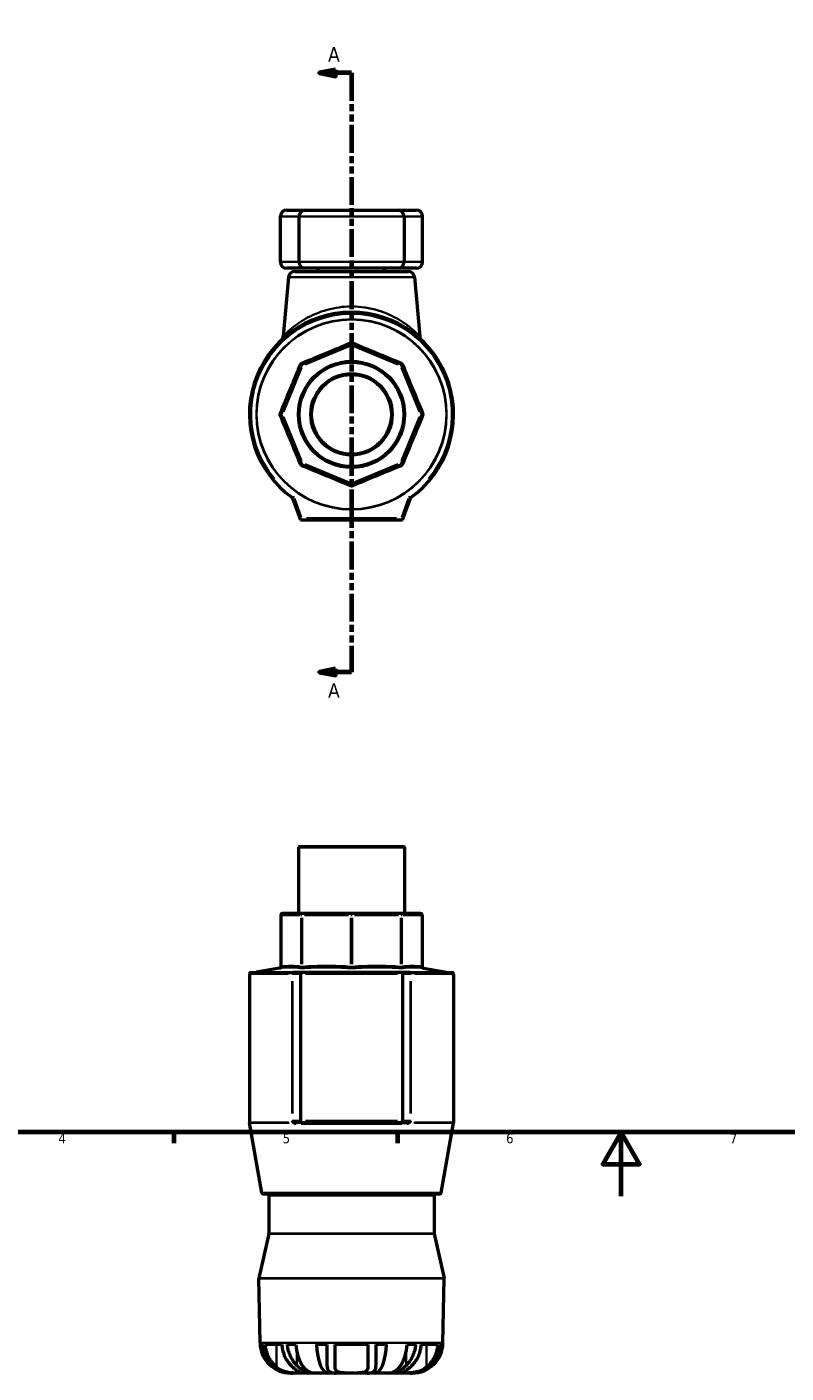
# Model space of a CAD drawing. Header units: millimetres. Extents: x -4 to 948, y -55 to 787.
# Tile 2 of 5: x 234 to 472, y -55 to 366. Entities that reach past the tile are written whole.
import ezdxf

# ---------------------------------------------------------------- set-up
doc = ezdxf.new("R2010")
doc.units = ezdxf.units.MM
doc.linetypes.add('DOUBLE_DASH_CHAIN', pattern=[1.2403, 0.6614, -0.0827, 0.1654, -0.0827, 0.1654, -0.0827])
for name, color, linetype, lineweight in [('Border (ANSI)', 7, 'Continuous', 70), ('Section Line (ANSI)', 7, 'DOUBLE_DASH_CHAIN', 70), ('Visible (ANSI)', 7, 'Continuous', 50), ('Visible Narrow (ANSI)', 7, 'Continuous', 35)]:
    doc.layers.add(name, color=color, linetype=linetype, lineweight=lineweight)
doc.styles.add('Label Text (ANSI)', font='tahoma.ttf')
doc.styles.add('Note Text (ANSI)', font='tahoma.ttf')

# ---------------------------------------------------------------- blocks, each defined once
blk = doc.blocks.new('Borders Default Border')
at = {"layer": 'Border (ANSI)'}
for p, q in [((280.33, 20), (280.33, 16.55)), ((350.42, 20), (350.42, 16.55))]:
    blk.add_line(p, q, dxfattribs=at)
at = {"layer": 'Border (ANSI)', "flags": 128}
for points in [[(20, 20), (20, 574), (821, 574), (821, 20), (20, 20)], [(420.5, 0), (420.5, 20), (414.73, 10), (426.27, 10), (420.5, 20)]]:
    blk.add_lwpolyline(points, dxfattribs=at)
at = {"layer": 'Border (ANSI)', "char_height": 3.05, "attachment_point": 7, "style": 'Note Text (ANSI)'}
for s, insert in [('4', (244.23, 16.55)), ('5', (314.48, 16.49)), ('6', (384.49, 16.49)), ('7', (454.6, 16.55))]:
    blk.add_mtext(s, dxfattribs=dict(at, insert=insert))
blk = doc.blocks.new('2dTransSection0')
at = {"layer": 'Section Line (ANSI)', "linetype": 'Continuous'}
for p, q in [((331.03, 352.94), (326.03, 351.94)), ((331.03, 351.94), (326.03, 351.94)), ((326.03, 351.94), (331.03, 350.94)), ((331.03, 350.94), (331.03, 352.94)), ((336.03, 351.94), (331.03, 351.94)), ((336.03, 351.94), (336.03, 343.72)), ((336.03, 172.42), (336.03, 164.2)), ((331.03, 165.2), (326.03, 164.2)), ((331.03, 163.2), (331.03, 165.2)), ((331.03, 164.2), (326.03, 164.2)), ((326.03, 164.2), (331.03, 163.2)), ((336.03, 164.2), (331.03, 164.2))]:
    blk.add_line(p, q, dxfattribs=at)
at = {"layer": 'Section Line (ANSI)', "linetype": 'DOUBLE_DASH_CHAIN', "ltscale": 13.158498}
blk.add_line((336.03, 351.94), (336.03, 164.2), dxfattribs=at)
at = {"layer": 'Section Line (ANSI)', "linetype": 'Continuous', "flags": 128}
for points in [[(331.03, 352.94), (326.03, 351.94), (331.03, 350.94), (331.03, 352.94)], [(331.03, 165.2), (326.03, 164.2), (331.03, 163.2), (331.03, 165.2)]]:
    blk.add_lwpolyline(points, dxfattribs=at)
at = {"layer": 'Section Line (ANSI)'}
for points in [[(331.03, 352.94), (326.03, 351.94), (331.03, 350.94), (331.03, 352.94)], [(331.03, 165.2), (326.03, 164.2), (331.03, 163.2), (331.03, 165.2)]]:
    blk.add_solid(points, dxfattribs=at)
at = {"layer": 'Section Line (ANSI)', "char_height": 4.57, "attachment_point": 7, "style": 'Label Text (ANSI)'}
for insert in [(328.67, 355.44), (328.67, 156.12)]:
    blk.add_mtext('A', dxfattribs=dict(at, insert=insert))

msp = doc.modelspace()

# ---------------------------------------------------------------- linework, layer by layer
at = {"layer": 'Visible (ANSI)'}
for p, q in [((315.756, 308.927), (321.531, 308.927)), ((321.531, 308.927), (350.531, 308.927)), ((350.531, 308.927), (356.306, 308.927)), ((313.756, 292.727), (313.756, 306.927)), ((319.531, 306.927), (319.531, 292.727)), ((352.531, 306.927), (352.531, 292.727)), ((358.306, 292.727), (358.306, 306.927)), ((316.279, 287.902), (314.665, 269.459)), ((321.531, 290.727), (315.756, 290.727)), ((318.271, 289.727), (353.791, 289.727)), ((350.531, 290.727), (321.531, 290.727)), ((325.719, 289.727), (325.719, 290.727)), ((346.344, 289.727), (346.344, 290.727)), ((356.306, 290.727), (350.531, 290.727)), ((355.784, 287.902), (357.397, 269.459)), ((335.84, 267.037), (320.533, 260.697)), ((351.53, 260.697), (336.223, 267.037)), ((320.262, 260.426), (313.921, 245.119)), ((358.141, 245.119), (351.8, 260.426)), ((313.921, 244.736), (320.262, 229.429)), ((351.8, 229.429), (358.141, 244.736)), ((320.533, 229.158), (335.84, 222.818)), ((336.223, 222.818), (351.53, 229.158)), ((317.574, 218.678), (320.031, 211.927)), ((352.031, 211.927), (354.488, 218.678)), ((320.381, 212.427), (320.031, 211.927)), ((320.031, 211.927), (352.031, 211.927)), ((352.031, 211.927), (351.681, 212.427)), ((319.657, 109.529), (319.407, 109.279)), ((352.656, 109.279), (319.407, 109.279)), ((319.407, 109.279), (319.407, 88.529)), ((319.657, 109.529), (352.406, 109.529)), ((352.406, 109.529), (352.656, 109.279)), ((352.656, 109.279), (352.656, 88.529)), ((313.883, 88.029), (313.883, 71.858)), ((320.724, 88.529), (314.383, 88.529)), ((336.031, 88.529), (320.724, 88.529)), ((351.339, 88.529), (336.031, 88.529)), ((357.679, 88.529), (351.339, 88.529)), ((358.179, 88.029), (358.179, 71.858)), ((304.031, 69.596), (304.031, 23.074)), ((304.531, 70.096), (317.687, 70.096)), ((313.47, 71.365), (306.314, 70.104)), ((318.044, 70.096), (317.687, 70.096)), ((320.381, 70.096), (318.044, 70.096)), ((320.031, 69.596), (320.031, 23.53)), ((351.681, 70.096), (320.381, 70.096)), ((354.019, 70.096), (351.681, 70.096)), ((352.031, 69.596), (352.031, 23.53)), ((354.376, 70.096), (354.019, 70.096)), ((354.376, 70.096), (367.531, 70.096)), ((358.592, 71.365), (365.748, 70.104)), ((368.031, 69.596), (368.031, 23.074)), ((307.908, 1.042), (304.039, 22.987)), ((320.381, 23.03), (318.471, 23.03)), ((320.381, 23.03), (351.681, 23.03)), ((351.681, 23.03), (353.591, 23.03)), ((364.154, 1.042), (368.024, 22.987)), ((363.662, 0.629), (308.401, 0.629)), ((310.111, 0.129), (310.111, -11.692)), ((361.951, 0.129), (361.951, -11.692)), ((310.1, -11.799), (307.044, -25.714)), ((361.963, -11.799), (365.019, -25.714)), ((307.385, -46.039), (307.032, -25.83)), ((364.677, -46.039), (365.03, -25.83)), ((308.309, -46.511), (307.65, -46.511)), ((314.2, -46.511), (309.08, -46.511)), ((318.605, -46.511), (315.989, -46.511)), ((328.351, -46.511), (325.076, -46.511)), ((328.351, -46.511), (328.351, -53.105)), ((341.151, -46.511), (330.911, -46.511)), ((330.911, -53.628), (330.911, -46.511)), ((341.151, -46.511), (341.151, -53.628)), ((343.711, -53.105), (343.711, -46.511)), ((346.986, -46.511), (343.711, -46.511)), ((356.074, -46.511), (353.458, -46.511)), ((362.983, -46.511), (357.863, -46.511)), ((364.413, -46.511), (363.754, -46.511)), ((328.742, -55.471), (328.742, -54.648)), ((343.32, -55.471), (343.32, -54.648)), ((317.146, -55.471), (316.984, -55.471)), ((317.146, -55.471), (317.146, -55.463)), ((317.604, -55.471), (317.146, -55.471)), ((319.535, -55.471), (317.604, -55.471)), ((322.641, -55.471), (319.535, -55.471)), ((322.641, -55.471), (322.641, -55.007)), ((324.436, -55.471), (322.641, -55.471)), ((328.742, -55.471), (324.436, -55.471)), ((330.995, -55.471), (328.742, -55.471)), ((336.031, -55.471), (330.995, -55.471)), ((341.068, -55.471), (336.031, -55.471)), ((343.32, -55.471), (341.068, -55.471)), ((347.627, -55.471), (343.32, -55.471)), ((349.422, -55.471), (347.627, -55.471)), ((349.422, -55.471), (349.422, -55.007)), ((352.527, -55.471), (349.422, -55.471)), ((354.458, -55.471), (352.527, -55.471)), ((354.916, -55.471), (354.458, -55.471)), ((354.916, -55.471), (354.916, -55.463)), ((355.079, -55.471), (354.916, -55.471))]:
    msp.add_line(p, q, dxfattribs=at)
for radius in [16.625, 16.375, 12.75, 12.5]:
    msp.add_circle((336.031, 244.927), radius, dxfattribs=at)
for centre, radius, start, end in [((315.756, 306.927), 2, 90, 180), ((321.531, 306.927), 2, 90, 180), ((350.531, 306.927), 2, 0, 90), ((356.306, 306.927), 2, 0, 90), ((315.756, 292.727), 2, 180, 270), ((321.531, 292.727), 2, 180, 270), ((350.531, 292.727), 2, 270, 0), ((356.306, 292.727), 2, 270, 0), ((318.271, 287.727), 2, 90, 175), ((353.791, 287.727), 2, 5, 90), ((336.031, 244.927), 32, 305.61735, 234.38265), ((312.673, 269.633), 2, 313.39371, 355), ((336.031, 266.575), 0.5, 67.5, 112.5), ((359.389, 269.633), 2, 185, 226.60629), ((320.724, 260.235), 0.5, 112.5, 157.5), ((351.339, 260.235), 0.5, 22.5, 67.5), ((314.383, 244.927), 0.5, 157.5, 202.5), ((357.679, 244.927), 0.5, 337.5, 22.5), ((320.724, 229.62), 0.5, 202.5, 247.5), ((351.339, 229.62), 0.5, 292.5, 337.5), ((336.031, 223.28), 0.5, 247.5, 292.5), ((317.104, 218.507), 0.5, 20, 54.38265), ((354.958, 218.507), 0.5, 125.61735, 160), ((314.383, 88.029), 0.5, 90, 180), ((357.679, 88.029), 0.5, 0, 90), ((313.383, 71.858), 0.5, 280, 0), ((358.679, 71.858), 0.5, 180, 260), ((304.531, 69.596), 0.5, 90, 180), ((306.227, 70.596), 0.5, 270, 280), ((365.835, 70.596), 0.5, 260, 270), ((367.531, 69.596), 0.5, 0, 90), ((304.531, 23.074), 0.5, 180, 190), ((367.531, 23.074), 0.5, 350, 0), ((308.401, 1.129), 0.5, 190, 270), ((309.611, 0.129), 0.5, 0, 90), ((362.451, 0.129), 0.5, 90, 180), ((363.662, 1.129), 0.5, 270, 350), ((309.611, -11.692), 0.5, 347.61401, 0), ((362.451, -11.692), 0.5, 180, 192.38599), ((307.532, -25.821), 0.5, 167.61401, 181), ((364.53, -25.821), 0.5, 359, 12.38599), ((316.984, -45.871), 9.6, 181, 270), ((355.079, -45.871), 9.6, 270, 359)]:
    msp.add_arc(centre, radius, start, end, dxfattribs=at)
for centre, major_axis, ratio, start_param, end_param in [((320.381, 69.596), (0, 0.5), 0.7002075, 0, 1.5707963), ((351.681, 69.596), (0, -0.5), 0.7002075, 1.5707963, 3.1415927), ((320.381, 23.53), (0, 0.5), 0.7002075, 1.5707963, 3.1415927), ((351.681, 23.53), (0, 0.5), 0.7002075, 3.1415927, 4.712389), ((317.146, -45.871), (0, -9.6), 0.9914449, 4.7791051, 6.2831853), ((324.436, -45.871), (0, -9.6), 0.6087614, 4.7791051, 6.2831853), ((328.742, -45.871), (0, -9.6), 0.3826834, 4.7791051, 6.2831853), ((343.32, -45.871), (0, -9.6), 0.3826834, 0, 1.5040802), ((347.627, -45.871), (0, -9.6), 0.6087614, 0, 1.5040802), ((354.916, -45.871), (0, -9.6), 0.9914449, 0, 1.5040802)]:
    msp.add_ellipse(centre, major_axis=major_axis, ratio=ratio, start_param=start_param, end_param=end_param, dxfattribs=at)
for points, knots in [([(308.309, -46.511), (308.333, -46.906), (308.38, -47.312), (308.56, -48.336), (308.728, -48.945), (309.124, -50.029), (309.391, -50.603), (310.024, -51.672), (310.391, -52.167), (310.915, -52.759), (311.083, -52.934), (311.261, -53.105)], [0.0622646, 0.0622646, 0.0622646, 0.0622646, 0.17486531, 0.17486531, 0.34973062, 0.34973062, 0.52796069, 0.52796069, 0.70619077, 0.70619077, 0.78186677, 0.78186677, 0.78186677, 0.78186677]), ([(312.541, -53.628), (312.164, -53.317), (311.814, -52.973), (311.146, -52.209), (310.783, -51.712), (310.156, -50.64), (309.893, -50.065), (309.498, -48.975), (309.33, -48.36), (309.15, -47.324), (309.103, -46.911), (309.08, -46.511)], [4.97352115, 4.97352115, 4.97352115, 4.97352115, 5.12116084, 5.12116084, 5.29912003, 5.29912003, 5.47707921, 5.47707921, 5.65356837, 5.65356837, 5.76778512, 5.76778512, 5.76778512, 5.76778512]), ([(314.2, -46.511), (314.223, -46.911), (314.27, -47.324), (314.45, -48.36), (314.618, -48.975), (315.013, -50.065), (315.276, -50.64), (315.903, -51.712), (316.266, -52.209), (316.934, -52.973), (317.284, -53.317), (317.661, -53.628)], [0.06227241, 0.06227241, 0.06227241, 0.06227241, 0.17648916, 0.17648916, 0.35297831, 0.35297831, 0.5309375, 0.5309375, 0.70889668, 0.70889668, 0.85653638, 0.85653638, 0.85653638, 0.85653638]), ([(318.941, -53.105), (318.763, -52.934), (318.595, -52.759), (318.071, -52.167), (317.704, -51.672), (317.071, -50.603), (316.804, -50.029), (316.408, -48.945), (316.24, -48.336), (316.06, -47.312), (316.013, -46.906), (315.989, -46.511)], [5.29780172, 5.29780172, 5.29780172, 5.29780172, 5.37347773, 5.37347773, 5.5517078, 5.5517078, 5.72993787, 5.72993787, 5.90480318, 5.90480318, 6.0174039, 6.0174039, 6.0174039, 6.0174039]), ([(356.074, -46.511), (356.05, -46.906), (356.003, -47.312), (355.823, -48.336), (355.655, -48.945), (355.258, -50.029), (354.992, -50.603), (354.358, -51.672), (353.992, -52.167), (353.467, -52.759), (353.299, -52.934), (353.121, -53.105)], [0.0622646, 0.0622646, 0.0622646, 0.0622646, 0.17486531, 0.17486531, 0.34973062, 0.34973062, 0.52796069, 0.52796069, 0.70619077, 0.70619077, 0.78186677, 0.78186677, 0.78186677, 0.78186677]), ([(354.401, -53.628), (354.778, -53.317), (355.128, -52.973), (355.796, -52.209), (356.159, -51.712), (356.786, -50.64), (357.05, -50.065), (357.444, -48.975), (357.612, -48.36), (357.792, -47.324), (357.839, -46.911), (357.863, -46.511)], [4.97352115, 4.97352115, 4.97352115, 4.97352115, 5.12116084, 5.12116084, 5.29912003, 5.29912003, 5.47707921, 5.47707921, 5.65356837, 5.65356837, 5.76778512, 5.76778512, 5.76778512, 5.76778512]), ([(362.983, -46.511), (362.959, -46.911), (362.912, -47.324), (362.732, -48.36), (362.564, -48.975), (362.17, -50.065), (361.906, -50.64), (361.279, -51.712), (360.916, -52.209), (360.248, -52.973), (359.898, -53.317), (359.521, -53.628)], [0.06227241, 0.06227241, 0.06227241, 0.06227241, 0.17648916, 0.17648916, 0.35297831, 0.35297831, 0.5309375, 0.5309375, 0.70889668, 0.70889668, 0.85653638, 0.85653638, 0.85653638, 0.85653638]), ([(360.801, -53.105), (360.979, -52.934), (361.147, -52.759), (361.672, -52.167), (362.038, -51.672), (362.672, -50.603), (362.938, -50.029), (363.335, -48.945), (363.503, -48.336), (363.683, -47.312), (363.73, -46.906), (363.754, -46.511)], [5.29780172, 5.29780172, 5.29780172, 5.29780172, 5.37347773, 5.37347773, 5.5517078, 5.5517078, 5.72993787, 5.72993787, 5.90480318, 5.90480318, 6.0174039, 6.0174039, 6.0174039, 6.0174039]), ([(311.261, -53.105), (311.65, -53.479), (312.083, -53.818), (312.854, -54.301), (313.166, -54.47), (313.735, -54.733), (313.986, -54.835), (314.529, -55.026), (314.82, -55.113), (315.613, -55.307), (316.115, -55.386), (316.951, -55.459), (317.281, -55.471), (317.604, -55.471)], [-0.85972207, -0.85972207, -0.85972207, -0.85972207, -0.68468192, -0.68468192, -0.57545523, -0.57545523, -0.49337786, -0.49337786, -0.40219472, -0.40219472, -0.24908613, -0.24908613, -0.14598012, -0.14598012, -0.14598012, -0.14598012]), ([(319.535, -55.471), (319.465, -55.471), (319.39, -55.471), (318.968, -55.471), (318.543, -55.472), (317.525, -55.433), (316.933, -55.387), (315.886, -55.204), (315.455, -55.102), (314.651, -54.842), (314.284, -54.695), (313.472, -54.295), (313.049, -54.029), (312.626, -53.696), (312.583, -53.662), (312.541, -53.628)], [-1.81112128, -1.81112128, -1.81112128, -1.81112128, -1.76585146, -1.76585146, -1.57270637, -1.57270637, -1.36391837, -1.36391837, -1.2203106, -1.2203106, -1.09190216, -1.09190216, -0.92291649, -0.92291649, -0.90390756, -0.90390756, -0.90390756, -0.90390756]), ([(317.661, -53.628), (317.881, -53.808), (318.092, -53.975), (318.593, -54.354), (318.876, -54.554), (319.355, -54.875), (319.554, -55), (319.927, -55.227), (320.076, -55.312), (320.256, -55.437), (320.242, -55.458), (319.998, -55.473), (319.804, -55.471), (319.535, -55.471)], [-2.71717802, -2.71717802, -2.71717802, -2.71717802, -2.62096175, -2.62096175, -2.47749516, -2.47749516, -2.35020396, -2.35020396, -2.1895767, -2.1895767, -1.98443667, -1.98443667, -1.81112128, -1.81112128, -1.81112128, -1.81112128]), ([(322.641, -55.471), (322.627, -55.471), (322.613, -55.471), (322.459, -55.46), (322.244, -55.402), (321.8, -55.208), (321.619, -55.118), (321.242, -54.905), (321.052, -54.788), (320.582, -54.475), (320.296, -54.268), (319.653, -53.757), (319.296, -53.445), (318.941, -53.105)], [-0.89053065, -0.89053065, -0.89053065, -0.89053065, -0.86940267, -0.86940267, -0.67678309, -0.67678309, -0.56658626, -0.56658626, -0.46744463, -0.46744463, -0.33324146, -0.33324146, -0.17288893, -0.17288893, -0.17288893, -0.17288893]), ([(328.351, -53.105), (328.351, -53.378), (328.372, -53.632), (328.473, -54.127), (328.56, -54.361), (328.772, -54.702), (328.876, -54.824), (329.126, -55.041), (329.273, -55.134), (329.693, -55.324), (329.989, -55.398), (330.537, -55.461), (330.76, -55.471), (330.995, -55.471)], [-0.87742406, -0.87742406, -0.87742406, -0.87742406, -0.75001733, -0.75001733, -0.60674003, -0.60674003, -0.50987985, -0.50987985, -0.40970674, -0.40970674, -0.25819885, -0.25819885, -0.16427512, -0.16427512, -0.16427512, -0.16427512]), ([(336.031, -55.471), (335.995, -55.471), (335.959, -55.471), (335.309, -55.471), (334.704, -55.474), (333.527, -55.446), (332.974, -55.412), (332.169, -55.25), (331.883, -55.154), (331.45, -54.903), (331.292, -54.761), (331.027, -54.378), (330.947, -54.127), (330.914, -53.773), (330.911, -53.702), (330.911, -53.628)], [-1.76493461, -1.76493461, -1.76493461, -1.76493461, -1.7535582, -1.7535582, -1.56105355, -1.56105355, -1.3552424, -1.3552424, -1.20803824, -1.20803824, -1.08067108, -1.08067108, -0.91950819, -0.91950819, -0.88021493, -0.88021493, -0.88021493, -0.88021493]), ([(341.151, -53.628), (341.151, -53.716), (341.147, -53.801), (341.107, -54.16), (341.023, -54.404), (340.753, -54.778), (340.592, -54.918), (340.149, -55.166), (339.856, -55.261), (339.045, -55.415), (338.498, -55.448), (337.305, -55.474), (336.671, -55.471), (336.031, -55.471)], [-2.65014833, -2.65014833, -2.65014833, -2.65014833, -2.60325533, -2.60325533, -2.44469934, -2.44469934, -2.31738853, -2.31738853, -2.16826869, -2.16826869, -1.96595127, -1.96595127, -1.76493461, -1.76493461, -1.76493461, -1.76493461]), ([(341.068, -55.471), (341.369, -55.471), (341.649, -55.454), (342.228, -55.363), (342.507, -55.277), (342.873, -55.08), (342.99, -54.999), (343.181, -54.824), (343.26, -54.735), (343.415, -54.513), (343.485, -54.376), (343.661, -53.904), (343.711, -53.527), (343.711, -53.105)], [-0.71579344, -0.71579344, -0.71579344, -0.71579344, -0.5953453, -0.5953453, -0.44455802, -0.44455802, -0.36133377, -0.36133377, -0.28913471, -0.28913471, -0.19779201, -0.19779201, 0, 0, 0, 0]), ([(353.121, -53.105), (353.06, -53.164), (352.999, -53.221), (352.508, -53.678), (352.076, -54.034), (351.451, -54.494), (351.245, -54.635), (350.877, -54.87), (350.713, -54.967), (350.362, -55.16), (350.183, -55.246), (349.749, -55.425), (349.545, -55.471), (349.422, -55.471)], [-0.75090698, -0.75090698, -0.75090698, -0.75090698, -0.72358741, -0.72358741, -0.53036861, -0.53036861, -0.43058729, -0.43058729, -0.34347868, -0.34347868, -0.23149604, -0.23149604, -0.0355326, -0.0355326, -0.0355326, -0.0355326]), ([(352.527, -55.471), (352.5, -55.471), (352.474, -55.471), (352.16, -55.471), (351.97, -55.474), (351.8, -55.444), (351.837, -55.408), (352.104, -55.243), (352.273, -55.146), (352.678, -54.893), (352.899, -54.75), (353.456, -54.365), (353.8, -54.111), (354.239, -53.761), (354.319, -53.695), (354.401, -53.628)], [-1.77057091, -1.77057091, -1.77057091, -1.77057091, -1.75370141, -1.75370141, -1.56133126, -1.56133126, -1.35528866, -1.35528866, -1.20888242, -1.20888242, -1.08151578, -1.08151578, -0.91931198, -0.91931198, -0.88333133, -0.88333133, -0.88333133, -0.88333133]), ([(359.521, -53.628), (359.398, -53.729), (359.271, -53.827), (358.764, -54.188), (358.351, -54.426), (357.544, -54.792), (357.167, -54.93), (356.319, -55.175), (355.857, -55.269), (354.797, -55.419), (354.227, -55.45), (353.245, -55.474), (352.838, -55.471), (352.527, -55.471)], [-2.65815477, -2.65815477, -2.65815477, -2.65815477, -2.60422234, -2.60422234, -2.44826976, -2.44826976, -2.32110464, -2.32110464, -2.17011919, -2.17011919, -1.96680027, -1.96680027, -1.77057091, -1.77057091, -1.77057091, -1.77057091]), ([(354.458, -55.471), (354.947, -55.471), (355.451, -55.442), (356.382, -55.314), (356.798, -55.23), (357.498, -55.037), (357.782, -54.944), (358.352, -54.724), (358.635, -54.597), (359.361, -54.222), (359.782, -53.952), (360.392, -53.478), (360.602, -53.296), (360.801, -53.105)], [-0.97668206, -0.97668206, -0.97668206, -0.97668206, -0.81981462, -0.81981462, -0.6918747, -0.6918747, -0.60155153, -0.60155153, -0.50669497, -0.50669497, -0.34958339, -0.34958339, -0.25983812, -0.25983812, -0.25983812, -0.25983812])]:
    msp.add_open_spline(points, degree=3, knots=knots, dxfattribs=at)
at = {"layer": 'Visible Narrow (ANSI)'}
for p, q in [((318.991, 306.927), (313.771, 306.927)), ((352.328, 306.927), (319.734, 306.927)), ((358.291, 306.927), (353.071, 306.927)), ((313.771, 292.727), (318.991, 292.727)), ((319.734, 292.727), (352.328, 292.727)), ((353.071, 292.727), (358.291, 292.727)), ((355.54, 287.902), (316.522, 287.902)), ((321.489, 260.552), (335.266, 266.258)), ((336.016, 266.611), (335.84, 267.036)), ((336.222, 267.036), (336.046, 266.611)), ((336.797, 266.258), (350.573, 260.552)), ((314.7, 245.693), (320.407, 259.469)), ((320.688, 260.25), (320.263, 260.425)), ((320.533, 260.695), (320.709, 260.271)), ((351.354, 260.271), (351.529, 260.695)), ((351.799, 260.425), (351.375, 260.25)), ((351.656, 259.469), (357.362, 245.693)), ((313.923, 245.118), (314.347, 244.942)), ((314.347, 244.912), (313.923, 244.737)), ((357.715, 244.942), (358.14, 245.118)), ((358.14, 244.737), (357.715, 244.912)), ((320.407, 230.385), (314.7, 244.162)), ((357.362, 244.162), (351.656, 230.385)), ((320.263, 229.429), (320.688, 229.605)), ((320.709, 229.584), (320.533, 229.16)), ((335.266, 223.597), (321.489, 229.303)), ((350.573, 229.303), (336.797, 223.597)), ((351.529, 229.16), (351.354, 229.584)), ((351.375, 229.605), (351.799, 229.429)), ((335.84, 222.819), (336.016, 223.243)), ((336.046, 223.243), (336.222, 222.819)), ((317.664, 219.288), (317.396, 218.915)), ((317.576, 218.679), (318.007, 218.836)), ((320.264, 212.748), (318.161, 218.528)), ((353.902, 218.528), (351.798, 212.748)), ((354.055, 218.836), (354.487, 218.679)), ((354.666, 218.915), (354.399, 219.288)), ((350.116, 212.427), (321.946, 212.427)), ((313.918, 88.029), (313.883, 88.029)), ((313.921, 72.679), (313.921, 87.221)), ((314.238, 88.029), (319.945, 88.029)), ((320.262, 87.221), (320.262, 72.679)), ((320.515, 88.029), (320.27, 88.029)), ((320.533, 72.679), (320.533, 87.221)), ((321.298, 88.029), (335.075, 88.029)), ((335.84, 87.221), (335.84, 72.679)), ((336.204, 88.029), (335.858, 88.029)), ((336.223, 72.679), (336.223, 87.221)), ((336.988, 88.029), (350.765, 88.029)), ((351.53, 87.221), (351.53, 72.679)), ((351.793, 88.029), (351.548, 88.029)), ((351.8, 72.679), (351.8, 87.221)), ((352.118, 88.029), (357.824, 88.029)), ((358.141, 87.221), (358.141, 72.679)), ((358.179, 88.029), (358.145, 88.029)), ((316.182, 69.596), (304.067, 69.596)), ((306.68, 70.104), (365.382, 70.104)), ((317.407, 69.596), (317.569, 69.596)), ((317.697, 69.596), (319.908, 69.596)), ((321.631, 69.596), (350.431, 69.596)), ((352.154, 69.596), (354.366, 69.596)), ((354.494, 69.596), (354.655, 69.596)), ((367.995, 69.596), (355.88, 69.596)), ((317.395, 67.293), (317.395, 25.834)), ((317.574, 25.834), (317.574, 67.293)), ((354.488, 67.293), (354.488, 25.834)), ((354.667, 25.834), (354.667, 67.293)), ((304.068, 23.074), (316.325, 23.074)), ((316.46, 22.987), (304.076, 22.987)), ((317.407, 23.53), (317.569, 23.53)), ((319.908, 23.53), (317.697, 23.53)), ((351.761, 22.617), (320.302, 22.617)), ((350.431, 23.53), (321.631, 23.53)), ((354.366, 23.53), (352.154, 23.53)), ((354.494, 23.53), (354.655, 23.53)), ((367.987, 22.987), (355.603, 22.987)), ((355.737, 23.074), (367.995, 23.074)), ((308.255, 1.042), (363.808, 1.042)), ((361.632, 0.129), (310.43, 0.129)), ((361.644, -11.799), (310.419, -11.799)), ((310.43, -11.692), (361.632, -11.692)), ((364.673, -25.83), (307.389, -25.83)), ((307.401, -25.714), (364.662, -25.714)), ((307.738, -46.039), (364.325, -46.039)), ((312.541, -53.272), (312.541, -46.867)), ((318.941, -52.907), (318.941, -49.341)), ((353.121, -52.907), (353.121, -49.341)), ((359.521, -53.272), (359.521, -46.867))]:
    msp.add_line(p, q, dxfattribs=at)
for radius in [29.804, 29.717]:
    msp.add_circle((336.031, 244.927), radius, dxfattribs=at)
for centre, radius, start, end in [((336.031, 244.927), 31.5, 320.05561, 219.94439), ((317.104, 218.507), 1, 21.71913, 52.66352), ((354.958, 218.507), 1, 127.33648, 158.28087)]:
    msp.add_arc(centre, radius, start, end, dxfattribs=at)
for centre, major_axis, ratio, start_param, end_param in [((335.649, 267.499), (0.191, -0.462), 0.0645712, 4.9450609, 6.2127577), ((336.414, 267.499), (-0.191, -0.462), 0.0645712, 0.0704276, 1.3381244), ((319.8, 260.617), (0.462, -0.191), 0.0645712, 4.9450609, 6.2127577), ((320.341, 261.159), (0.191, -0.462), 0.0645712, 0.0704276, 1.3381244), ((351.721, 261.159), (-0.191, -0.462), 0.0645712, 4.9450609, 6.2127577), ((352.262, 260.617), (-0.462, -0.191), 0.0645712, 0.0704276, 1.3381244), ((313.459, 245.31), (0.462, -0.191), 0.0645712, 0.0704276, 1.3381244), ((313.459, 244.545), (0.462, 0.191), 0.0645712, 4.9450609, 6.2127577), ((358.603, 245.31), (-0.462, -0.191), 0.0645712, 4.9450609, 6.2127577), ((358.603, 244.545), (-0.462, 0.191), 0.0645712, 0.0704276, 1.3381244), ((319.8, 229.237), (0.462, 0.191), 0.0645712, 0.0704276, 1.3381244), ((320.341, 228.696), (0.191, 0.462), 0.0645712, 4.9450609, 6.2127577), ((351.721, 228.696), (-0.191, 0.462), 0.0645712, 0.0704276, 1.3381244), ((352.262, 229.237), (-0.462, 0.191), 0.0645712, 4.9450609, 6.2127577), ((335.649, 222.356), (0.191, 0.462), 0.0645712, 0.0704276, 1.3381244), ((336.414, 222.356), (-0.191, 0.462), 0.0645712, 4.9450609, 6.2127577), ((314.383, 88.029), (0, 0.5), 0.9238795, 0.0785398, 1.4922565), ((320.724, 88.029), (0, 0.5), 0.9238795, 0.0785398, 1.4922565), ((320.724, 88.029), (0, 0.5), 0.3826834, 0.0785398, 1.4922565), ((336.031, 88.029), (0, 0.5), 0.3826834, 0.0785398, 1.4922565), ((336.031, 88.029), (0, 0.5), 0.3826834, 4.7909288, 6.2046455), ((351.339, 88.029), (0, 0.5), 0.3826834, 4.7909288, 6.2046455), ((351.339, 88.029), (0, 0.5), 0.9238795, 4.7909288, 6.2046455), ((357.679, 88.029), (0, 0.5), 0.9238795, 4.7909288, 6.2046455), ((313.459, 71.871), (0.083, -0.493), 0.9219515, 0.0780279, 1.3457248), ((319.8, 71.871), (-0.083, -0.493), 0.9219515, 0.3873158, 1.6550127), ((320.341, 71.871), (0.035, -0.499), 0.3818848, 0.205932, 1.4736288), ((335.649, 71.871), (-0.035, -0.499), 0.3818848, 0.2594118, 1.5271086), ((336.414, 71.871), (0.035, -0.499), 0.3818848, 4.7560767, 6.0237735), ((351.721, 71.871), (-0.035, -0.499), 0.3818848, 4.8095565, 6.0772533), ((352.262, 71.871), (0.083, -0.493), 0.9219515, 4.6281726, 5.8958695), ((358.603, 71.871), (-0.083, -0.493), 0.9219515, 4.9374605, 6.2051574), ((317.687, 69.596), (0, 0.5), 0.5823691, 0.0785398, 1.4922565), ((318.044, 69.596), (0, 0.5), 0.9396926, 0.0785398, 1.4922565), ((354.019, 69.596), (0, 0.5), 0.9396926, 4.7909288, 6.2046455), ((354.376, 69.596), (0, 0.5), 0.5823691, 4.7909288, 6.2046455), ((317.262, 23.074), (0.403, 0.296), 0.3863524, 5.233961, 5.9093919), ((317.415, 22.9), (0.344, 0.363), 0.3377244, 5.290126, 5.9598703), ((318.471, 22.53), (0, 0.5), 0.5416484, 4.9567351, 6.2133721), ((353.591, 22.53), (0, 0.5), 0.5416484, 0.0698132, 1.3264502), ((354.647, 22.9), (-0.344, 0.363), 0.3377244, 0.3233151, 0.9930593), ((354.8, 23.074), (-0.403, 0.296), 0.3863524, 0.3737934, 1.0492243)]:
    msp.add_ellipse(centre, major_axis=major_axis, ratio=ratio, start_param=start_param, end_param=end_param, dxfattribs=at)
for points, knots in [([(357.397, 269.459), (357.397, 269.459), (357.331, 269.527), (356.872, 269.991), (356.125, 270.735), (354.259, 272.309), (353.253, 273.086), (350.46, 274.928), (348.516, 275.984), (343.86, 277.774), (341.073, 278.45), (335.867, 278.848), (333.497, 278.731), (328.623, 277.896), (326.169, 277.088), (321.911, 275.134), (320.087, 273.993), (317.612, 272.165), (316.771, 271.452), (315.618, 270.408), (315.231, 270.028), (314.774, 269.572), (314.666, 269.46), (314.665, 269.459)], [1.3402565, 1.3402565, 1.3402565, 1.3402565, 1.6416987, 1.6416987, 2.4210524, 2.4210524, 3.033774, 3.033774, 3.8924455, 3.8924455, 4.8497658, 4.8497658, 5.617838, 5.617838, 6.5121933, 6.5121933, 7.3933928, 7.3933928, 7.9876416, 7.9876416, 8.4457222, 8.4457222, 8.8328863, 8.8328863, 8.8328863, 8.8328863]), ([(335.65, 267.412), (333.112, 266.357), (330.571, 265.302), (328.028, 264.249), (325.486, 263.195), (322.942, 262.145), (320.402, 261.096)], [-3.696592, -3.696592, -3.696592, -3.696592, -2.8675511, -2.8675511, -2.8675511, -2.0385103, -2.0385103, -2.0385103, -2.0385103]), ([(336.412, 267.412), (336.326, 267.448), (336.234, 267.472), (336.038, 267.494), (335.934, 267.489), (335.771, 267.456), (335.709, 267.437), (335.65, 267.412)], [-0.078593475, -0.078593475, -0.078593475, -0.078593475, -0.050288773, -0.050288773, -0.019341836, -0.019341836, 0, 0, 0, 0]), ([(351.661, 261.096), (349.12, 262.145), (346.577, 263.195), (344.034, 264.249), (341.492, 265.302), (338.95, 266.357), (336.412, 267.412)], [-3.696592, -3.696592, -3.696592, -3.696592, -2.8675511, -2.8675511, -2.8675511, -2.0385103, -2.0385103, -2.0385103, -2.0385103]), ([(319.862, 260.557), (318.814, 258.016), (317.763, 255.473), (316.71, 252.93), (315.657, 250.388), (314.601, 247.847), (313.546, 245.309)], [-3.696592, -3.696592, -3.696592, -3.696592, -2.8675511, -2.8675511, -2.8675511, -2.0385103, -2.0385103, -2.0385103, -2.0385103]), ([(320.402, 261.096), (320.315, 261.06), (320.233, 261.012), (320.079, 260.889), (320.009, 260.812), (319.917, 260.673), (319.887, 260.616), (319.862, 260.557)], [-0.078593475, -0.078593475, -0.078593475, -0.078593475, -0.050288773, -0.050288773, -0.019341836, -0.019341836, 0, 0, 0, 0]), ([(352.2, 260.557), (352.164, 260.644), (352.116, 260.726), (351.993, 260.879), (351.916, 260.949), (351.777, 261.041), (351.72, 261.072), (351.661, 261.096)], [-0.078593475, -0.078593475, -0.078593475, -0.078593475, -0.050288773, -0.050288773, -0.019341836, -0.019341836, 0, 0, 0, 0]), ([(358.516, 245.309), (357.461, 247.847), (356.406, 250.388), (355.352, 252.93), (354.299, 255.473), (353.248, 258.016), (352.2, 260.557)], [-3.696592, -3.696592, -3.696592, -3.696592, -2.8675511, -2.8675511, -2.8675511, -2.0385103, -2.0385103, -2.0385103, -2.0385103]), ([(313.546, 245.309), (313.51, 245.222), (313.487, 245.13), (313.465, 244.935), (313.47, 244.831), (313.503, 244.667), (313.522, 244.605), (313.546, 244.546)], [-0.078593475, -0.078593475, -0.078593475, -0.078593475, -0.050288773, -0.050288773, -0.019341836, -0.019341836, 0, 0, 0, 0]), ([(358.516, 244.546), (358.552, 244.633), (358.576, 244.725), (358.598, 244.92), (358.593, 245.024), (358.56, 245.188), (358.541, 245.249), (358.516, 245.309)], [-0.078593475, -0.078593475, -0.078593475, -0.078593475, -0.050288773, -0.050288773, -0.019341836, -0.019341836, 0, 0, 0, 0]), ([(313.546, 244.546), (314.601, 242.008), (315.657, 239.467), (316.71, 236.924), (317.763, 234.382), (318.814, 231.838), (319.862, 229.298)], [-3.696592, -3.696592, -3.696592, -3.696592, -2.8675511, -2.8675511, -2.8675511, -2.0385103, -2.0385103, -2.0385103, -2.0385103]), ([(352.2, 229.298), (353.248, 231.838), (354.299, 234.382), (355.352, 236.924), (356.406, 239.467), (357.461, 242.008), (358.516, 244.546)], [-3.696592, -3.696592, -3.696592, -3.696592, -2.8675511, -2.8675511, -2.8675511, -2.0385103, -2.0385103, -2.0385103, -2.0385103]), ([(319.862, 229.298), (319.898, 229.211), (319.946, 229.129), (320.069, 228.976), (320.146, 228.905), (320.285, 228.813), (320.342, 228.783), (320.402, 228.759)], [-0.078593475, -0.078593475, -0.078593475, -0.078593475, -0.050288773, -0.050288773, -0.019341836, -0.019341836, 0, 0, 0, 0]), ([(320.402, 228.759), (322.942, 227.71), (325.486, 226.659), (328.028, 225.606), (330.571, 224.553), (333.112, 223.498), (335.65, 222.442)], [-3.696592, -3.696592, -3.696592, -3.696592, -2.8675511, -2.8675511, -2.8675511, -2.0385103, -2.0385103, -2.0385103, -2.0385103]), ([(336.412, 222.442), (338.95, 223.498), (341.492, 224.553), (344.034, 225.606), (346.577, 226.659), (349.12, 227.71), (351.661, 228.759)], [-3.696592, -3.696592, -3.696592, -3.696592, -2.8675511, -2.8675511, -2.8675511, -2.0385103, -2.0385103, -2.0385103, -2.0385103]), ([(351.661, 228.759), (351.748, 228.794), (351.829, 228.843), (351.983, 228.966), (352.053, 229.042), (352.145, 229.181), (352.176, 229.238), (352.2, 229.298)], [-0.078593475, -0.078593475, -0.078593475, -0.078593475, -0.050288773, -0.050288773, -0.019341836, -0.019341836, 0, 0, 0, 0]), ([(335.65, 222.442), (335.737, 222.406), (335.829, 222.383), (336.024, 222.361), (336.128, 222.366), (336.292, 222.399), (336.353, 222.418), (336.412, 222.442)], [-0.078593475, -0.078593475, -0.078593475, -0.078593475, -0.050288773, -0.050288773, -0.019341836, -0.019341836, 0, 0, 0, 0]), ([(313.921, 71.871), (313.909, 71.866), (313.9, 71.863), (313.887, 71.859), (313.883, 71.858), (313.883, 71.858)], [0, 0, 0, 0, 0.019341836, 0.019341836, 0.039295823, 0.039295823, 0.039295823, 0.039295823]), ([(320.262, 71.871), (319.207, 72.049), (318.149, 72.148), (317.092, 72.148), (316.034, 72.148), (314.977, 72.049), (313.921, 71.871)], [2.0385103, 2.0385103, 2.0385103, 2.0385103, 2.8675511, 2.8675511, 2.8675511, 3.696592, 3.696592, 3.696592, 3.696592]), ([(320.533, 71.871), (320.503, 71.866), (320.474, 71.863), (320.404, 71.858), (320.366, 71.857), (320.304, 71.861), (320.28, 71.865), (320.262, 71.871)], [0, 0, 0, 0, 0.019341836, 0.019341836, 0.050288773, 0.050288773, 0.078593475, 0.078593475, 0.078593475, 0.078593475]), ([(335.84, 71.871), (333.292, 72.049), (330.739, 72.148), (328.186, 72.148), (325.633, 72.148), (323.08, 72.049), (320.533, 71.871)], [2.0385103, 2.0385103, 2.0385103, 2.0385103, 2.8675511, 2.8675511, 2.8675511, 3.696592, 3.696592, 3.696592, 3.696592]), ([(336.223, 71.871), (336.193, 71.866), (336.162, 71.863), (336.08, 71.858), (336.028, 71.857), (335.929, 71.861), (335.883, 71.865), (335.84, 71.871)], [0, 0, 0, 0, 0.019341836, 0.019341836, 0.050288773, 0.050288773, 0.078593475, 0.078593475, 0.078593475, 0.078593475]), ([(351.53, 71.871), (348.982, 72.049), (346.429, 72.148), (343.876, 72.148), (341.323, 72.148), (338.77, 72.049), (336.223, 71.871)], [2.0385103, 2.0385103, 2.0385103, 2.0385103, 2.8675511, 2.8675511, 2.8675511, 3.696592, 3.696592, 3.696592, 3.696592]), ([(351.8, 71.871), (351.788, 71.866), (351.773, 71.863), (351.727, 71.858), (351.691, 71.857), (351.614, 71.861), (351.573, 71.865), (351.53, 71.871)], [0, 0, 0, 0, 0.019341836, 0.019341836, 0.050288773, 0.050288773, 0.078593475, 0.078593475, 0.078593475, 0.078593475]), ([(358.141, 71.871), (357.086, 72.049), (356.028, 72.148), (354.971, 72.148), (353.913, 72.148), (352.856, 72.049), (351.8, 71.871)], [2.0385103, 2.0385103, 2.0385103, 2.0385103, 2.8675511, 2.8675511, 2.8675511, 3.696592, 3.696592, 3.696592, 3.696592]), ([(358.179, 71.858), (358.179, 71.858), (358.178, 71.858), (358.171, 71.861), (358.159, 71.865), (358.141, 71.871)], [0.039295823, 0.039295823, 0.039295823, 0.039295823, 0.050288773, 0.050288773, 0.078593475, 0.078593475, 0.078593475, 0.078593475]), ([(313.47, 71.365), (313.47, 71.365), (313.477, 71.366), (313.503, 71.371), (313.522, 71.374), (313.546, 71.378)], [-0.039295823, -0.039295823, -0.039295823, -0.039295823, -0.019341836, -0.019341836, 0, 0, 0, 0]), ([(313.546, 71.378), (314.601, 71.557), (315.657, 71.656), (316.71, 71.656), (317.763, 71.656), (318.814, 71.557), (319.862, 71.378)], [-3.696592, -3.696592, -3.696592, -3.696592, -2.8675511, -2.8675511, -2.8675511, -2.0385103, -2.0385103, -2.0385103, -2.0385103]), ([(319.862, 71.378), (319.898, 71.372), (319.946, 71.368), (320.069, 71.364), (320.146, 71.365), (320.285, 71.371), (320.342, 71.374), (320.402, 71.378)], [-0.078593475, -0.078593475, -0.078593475, -0.078593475, -0.050288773, -0.050288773, -0.019341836, -0.019341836, 0, 0, 0, 0]), ([(320.402, 71.378), (322.942, 71.557), (325.486, 71.656), (328.028, 71.656), (330.571, 71.656), (333.112, 71.557), (335.65, 71.378)], [-3.696592, -3.696592, -3.696592, -3.696592, -2.8675511, -2.8675511, -2.8675511, -2.0385103, -2.0385103, -2.0385103, -2.0385103]), ([(335.65, 71.378), (335.737, 71.372), (335.829, 71.368), (336.024, 71.364), (336.128, 71.365), (336.292, 71.371), (336.353, 71.374), (336.412, 71.378)], [-0.078593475, -0.078593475, -0.078593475, -0.078593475, -0.050288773, -0.050288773, -0.019341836, -0.019341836, 0, 0, 0, 0]), ([(336.412, 71.378), (338.95, 71.557), (341.492, 71.656), (344.034, 71.656), (346.577, 71.656), (349.12, 71.557), (351.661, 71.378)], [-3.696592, -3.696592, -3.696592, -3.696592, -2.8675511, -2.8675511, -2.8675511, -2.0385103, -2.0385103, -2.0385103, -2.0385103]), ([(351.661, 71.378), (351.748, 71.372), (351.829, 71.368), (351.983, 71.364), (352.053, 71.365), (352.145, 71.371), (352.176, 71.374), (352.2, 71.378)], [-0.078593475, -0.078593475, -0.078593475, -0.078593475, -0.050288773, -0.050288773, -0.019341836, -0.019341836, 0, 0, 0, 0]), ([(352.2, 71.378), (353.248, 71.557), (354.299, 71.656), (355.352, 71.656), (356.406, 71.656), (357.461, 71.557), (358.516, 71.378)], [-3.696592, -3.696592, -3.696592, -3.696592, -2.8675511, -2.8675511, -2.8675511, -2.0385103, -2.0385103, -2.0385103, -2.0385103]), ([(358.516, 71.378), (358.552, 71.372), (358.576, 71.368), (358.59, 71.366), (358.592, 71.365), (358.592, 71.365)], [-0.078593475, -0.078593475, -0.078593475, -0.078593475, -0.050288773, -0.050288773, -0.039295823, -0.039295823, -0.039295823, -0.039295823]), ([(317.395, 23.53), (317.395, 23.498), (317.398, 23.466), (317.408, 23.392), (317.417, 23.351), (317.447, 23.256), (317.471, 23.204), (317.515, 23.127), (317.533, 23.1), (317.551, 23.074)], [0, 0, 0, 0, 0.009711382, 0.009711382, 0.022405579, 0.022405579, 0.040330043, 0.040330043, 0.050735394, 0.050735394, 0.050735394, 0.050735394]), ([(317.681, 23.302), (317.668, 23.315), (317.656, 23.329), (317.626, 23.367), (317.61, 23.393), (317.589, 23.441), (317.583, 23.461), (317.576, 23.498), (317.574, 23.514), (317.574, 23.53)], [-0.050735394, -0.050735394, -0.050735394, -0.050735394, -0.040330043, -0.040330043, -0.022405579, -0.022405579, -0.009711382, -0.009711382, 0, 0, 0, 0]), ([(317.697, 22.987), (317.764, 22.923), (317.837, 22.87), (318.034, 22.755), (318.162, 22.706), (318.439, 22.635), (318.589, 22.617), (318.738, 22.617)], [0, 0, 0, 0, 0.02964668, 0.02964668, 0.07708137, 0.07708137, 0.13097987, 0.13097987, 0.13097987, 0.13097987]), ([(318.471, 23.03), (318.371, 23.03), (318.271, 23.039), (318.086, 23.075), (318.001, 23.099), (317.871, 23.157), (317.823, 23.183), (317.78, 23.215)], [-0.13097987, -0.13097987, -0.13097987, -0.13097987, -0.07708137, -0.07708137, -0.02964668, -0.02964668, 0, 0, 0, 0]), ([(353.325, 22.617), (353.34, 22.617), (353.355, 22.617), (353.491, 22.621), (353.613, 22.635), (353.811, 22.681), (353.888, 22.705), (354.051, 22.77), (354.137, 22.814), (354.27, 22.904), (354.319, 22.943), (354.365, 22.987)], [-0.98235796, -0.98235796, -0.98235796, -0.98235796, -0.97689041, -0.97689041, -0.93294595, -0.93294595, -0.90465267, -0.90465267, -0.87186831, -0.87186831, -0.85137809, -0.85137809, -0.85137809, -0.85137809]), ([(354.282, 23.215), (354.253, 23.193), (354.22, 23.174), (354.134, 23.129), (354.077, 23.107), (353.968, 23.074), (353.917, 23.062), (353.785, 23.039), (353.703, 23.032), (353.612, 23.03), (353.601, 23.03), (353.591, 23.03)], [0.85137809, 0.85137809, 0.85137809, 0.85137809, 0.87186831, 0.87186831, 0.90465267, 0.90465267, 0.93294595, 0.93294595, 0.97689041, 0.97689041, 0.98235796, 0.98235796, 0.98235796, 0.98235796]), ([(354.488, 23.53), (354.488, 23.514), (354.487, 23.498), (354.48, 23.462), (354.474, 23.441), (354.454, 23.395), (354.438, 23.369), (354.408, 23.33), (354.395, 23.316), (354.382, 23.302)], [0, 0, 0, 0, 0.009711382, 0.009711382, 0.022170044, 0.022170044, 0.03990608, 0.03990608, 0.050735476, 0.050735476, 0.050735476, 0.050735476]), ([(354.511, 23.074), (354.531, 23.101), (354.549, 23.129), (354.593, 23.207), (354.616, 23.259), (354.646, 23.353), (354.655, 23.393), (354.665, 23.466), (354.667, 23.498), (354.667, 23.53)], [-0.050735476, -0.050735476, -0.050735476, -0.050735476, -0.03990608, -0.03990608, -0.022170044, -0.022170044, -0.009711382, -0.009711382, 0, 0, 0, 0])]:
    msp.add_open_spline(points, degree=3, knots=knots, dxfattribs=at)
for points in [[(317.551, 23.074), (317.596, 23.043), (317.644, 23.014), (317.697, 22.987)], [(317.78, 23.215), (317.744, 23.242), (317.711, 23.271), (317.681, 23.302)], [(354.382, 23.302), (354.352, 23.271), (354.318, 23.242), (354.282, 23.215)], [(354.365, 22.987), (354.418, 23.014), (354.467, 23.043), (354.511, 23.074)]]:
    msp.add_open_spline(points, degree=3, dxfattribs=at)

# ---------------------------------------------------------------- block references
msp.add_blockref('Borders Default Border', (0, 0))
at = {"layer": 'Section Line (ANSI)'}
msp.add_blockref('2dTransSection0', (0, 0), dxfattribs=at)

doc.saveas('drawing.dxf')
